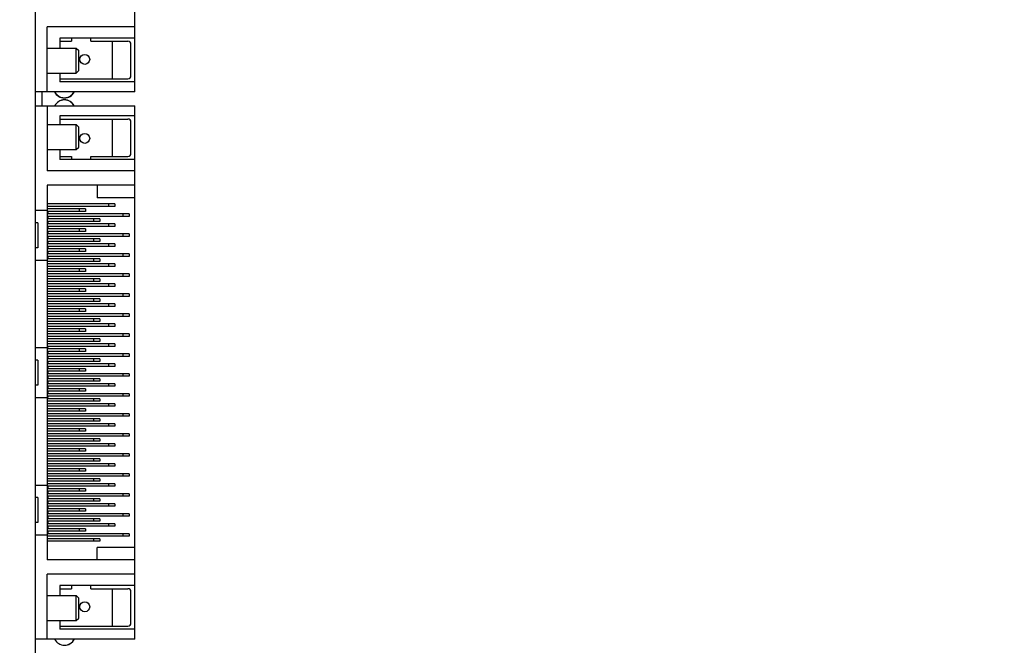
# Model space of a CAD drawing. Header units: inches. Extents: x 0 to 34, y 0 to 22.
# Tile 8 of 19: x 16.7 to 22.9, y 9.1 to 13.1. Entities that reach past the tile are written whole.
import ezdxf

# ---------------------------------------------------------------- set-up
doc = ezdxf.new("R2010")
doc.units = ezdxf.units.IN
doc.header["$LTSCALE"] = 1.87
doc.header["$MEASUREMENT"] = 0
doc.layers.get('0').update_dxf_attribs({"linetype": 'CONTINUOUS'})
for name, color, linetype in [('02___PRT_ALL_AXES', 7, 'CONTINUOUS'), ('5_ALL_CURVES', 7, 'CONTINUOUS'), ('DIMENSIONS', 7, 'CONTINUOUS')]:
    doc.layers.add(name, color=color, linetype=linetype)
doc.styles.get("Standard").update_dxf_attribs({"font": 'txt', "width": 0.8})
doc.dimstyles.new('DIMSTYLE_1', dxfattribs={"dimtxt": 0.125, "dimasz": 0.18, "dimexe": 0.125, "dimexo": 0.0625, "dimgap": 0.0625, "dimtad": 0, "dimtih": 1, "dimtoh": 1, "dimdec": 3, "dimlfac": 0.5, "dimzin": 4, "dimdsep": 46, "dimtxsty": 'STANDARD', "dimblk": '_FILLED', "dimblk1": '_FILLED', "dimblk2": '_FILLED', "dimcen": 0.09, "dimadec": 0, "dimazin": 0, "dimtp": 0.001, "dimtm": 0.001, "dimtfac": 1, "dimtdec": 3, "dimtofl": 0, "dimtmove": 0, "dimatfit": 3, "dimldrblk": '_FILLED', "dimfxl": 1, "dimtolj": 1, "dimtzin": 4, "dimarcsym": 0})

# ---------------------------------------------------------------- blocks, each defined once
blk = doc.blocks.new('_FILLED')
at = {"color": 0, "linetype": 'BYBLOCK'}
blk.add_solid([(0, 0), (-1, 0.174), (-1, -0.174)], dxfattribs=at)
blk = doc.blocks.new('*D24')
at = {"layer": 'DIMENSIONS', "color": 2, "linetype": 'CONTINUOUS'}
for p, q in [((30.4069, 12.8717), (30.4069, 4.9445)), ((13.5697, 8.301), (13.5697, 4.9445)), ((13.5697, 5.0695), (21.2133, 5.0695)), ((30.4069, 5.0695), (22.7633, 5.0695))]:
    blk.add_line(p, q, dxfattribs=at)
at = {"layer": 'DIMENSIONS', "color": 2, "linetype": 'CONTINUOUS', "xscale": 0.18, "yscale": 0.18, "zscale": 0.18, "rotation": 180}
blk.add_blockref('_FILLED', (13.5697, 5.0695), dxfattribs=at)
at = {"layer": 'DIMENSIONS', "color": 2, "linetype": 'CONTINUOUS', "xscale": 0.18, "yscale": 0.18, "zscale": 0.18}
blk.add_blockref('_FILLED', (30.4069, 5.0695), dxfattribs=at)
at = {"layer": 'DIMENSIONS', "color": 2, "linetype": 'CONTINUOUS', "insert": (21.9883, 5.132), "char_height": 0.125, "width": 1.425, "attachment_point": 2, "line_spacing_factor": 0.9}
blk.add_mtext('8.419{\\Ftxt.shx;\\W1.000000;\\H0.125000; }[213.83]', dxfattribs=at)
blk = doc.blocks.new('*D25')
at = {"layer": 'DIMENSIONS', "color": 2, "linetype": 'CONTINUOUS'}
for p, q in [((16.2312, 9.4115), (16.2312, 18.2303)), ((16.7997, 17.4178), (16.7997, 18.2303)), ((16.2312, 18.1053), (15.8488, 18.1053)), ((16.7997, 18.1053), (17.1597, 18.1053))]:
    blk.add_line(p, q, dxfattribs=at)
at = {"layer": 'DIMENSIONS', "color": 2, "linetype": 'CONTINUOUS', "xscale": 0.18, "yscale": 0.18, "zscale": 0.18}
blk.add_blockref('_FILLED', (16.2312, 18.1053), dxfattribs=at)
at = {"layer": 'DIMENSIONS', "color": 2, "linetype": 'CONTINUOUS', "xscale": 0.18, "yscale": 0.18, "zscale": 0.18, "rotation": 180}
blk.add_blockref('_FILLED', (16.7997, 18.1053), dxfattribs=at)
at = {"layer": 'DIMENSIONS', "color": 2, "linetype": 'CONTINUOUS', "insert": (15.7863, 18.1678), "char_height": 0.125, "width": 1.125, "attachment_point": 3, "line_spacing_factor": 0.9}
blk.add_mtext('.284{\\Ftxt.shx;\\W1.000000;\\H0.125000; }[7.22]', dxfattribs=at)

msp = doc.modelspace()

# ---------------------------------------------------------------- linework, layer by layer
at = {"color": 7, "linetype": 'CONTINUOUS'}
for p, q in [((16.7997, 8.4635), (16.7997, 17.3553)), ((17.4248, 12.6032), (17.4248, 15.9654)), ((16.8736, 12.6032), (16.8736, 13.0126)), ((17.4248, 13.0126), (16.8736, 13.0126)), ((16.9523, 12.9418), (16.9523, 12.8788)), ((17.4248, 12.9418), (16.9523, 12.9418)), ((16.9523, 12.9221), (17.0269, 12.9221)), ((17.0269, 12.9418), (17.0269, 12.9221)), ((17.1482, 12.9221), (17.1482, 12.9418)), ((17.1482, 12.9221), (17.3815, 12.9221)), ((17.283, 12.9221), (17.283, 12.6859)), ((16.8736, 12.8788), (17.0564, 12.8788)), ((17.0564, 12.7213), (17.0564, 12.8788)), ((17.0564, 12.8788), (17.0721, 12.863)), ((17.0721, 12.737), (17.0721, 12.863)), ((17.4011, 12.7055), (17.4011, 12.9024)), ((17.0564, 12.7213), (17.0721, 12.737)), ((16.8736, 12.7213), (17.0564, 12.7213)), ((16.9523, 12.7213), (16.9523, 12.6662)), ((16.9523, 12.6859), (17.3815, 12.6859)), ((17.4248, 12.6662), (16.9523, 12.6662)), ((17.4248, 12.6032), (16.7997, 12.6032)), ((16.7997, 12.5144), (17.4248, 12.5144)), ((16.8736, 12.5144), (16.8736, 12.1049)), ((17.4248, 9.1522), (17.4248, 12.5144)), ((16.9523, 12.4514), (16.9523, 12.3963)), ((17.4248, 12.4514), (16.9523, 12.4514)), ((16.9523, 12.4317), (17.3815, 12.4317)), ((17.283, 12.4317), (17.283, 12.1955)), ((16.8736, 12.3963), (17.0564, 12.3963)), ((17.0564, 12.2388), (17.0564, 12.3963)), ((17.0564, 12.3963), (17.0721, 12.3805)), ((17.0721, 12.2545), (17.0721, 12.3805)), ((17.4011, 12.2152), (17.4011, 12.412)), ((16.8736, 12.2388), (17.0564, 12.2388)), ((16.9523, 12.2388), (16.9523, 12.1758)), ((17.0564, 12.2388), (17.0721, 12.2545)), ((16.9523, 12.1955), (17.0269, 12.1955)), ((17.4248, 12.1758), (16.9523, 12.1758)), ((17.0269, 12.1955), (17.0269, 12.1758)), ((17.1482, 12.1758), (17.1482, 12.1955)), ((17.1482, 12.1955), (17.3815, 12.1955)), ((17.4248, 12.1049), (16.8736, 12.1049)), ((16.8736, 12.0144), (16.8736, 9.6522)), ((17.4248, 12.0144), (16.8736, 12.0144)), ((17.1885, 12.0144), (17.1885, 11.9356)), ((17.4248, 11.9356), (17.1885, 11.9356)), ((17.2988, 11.8963), (16.8736, 11.8963)), ((17.2988, 11.8805), (16.8736, 11.8805)), ((17.1137, 11.8648), (16.8736, 11.8648)), ((17.0744, 11.8648), (17.0744, 11.849)), ((17.1137, 11.8648), (17.1137, 11.849)), ((17.2594, 11.8963), (17.2594, 11.8805)), ((17.2988, 11.8963), (17.2988, 11.8805)), ((16.7997, 11.8569), (16.8736, 11.8569)), ((17.1137, 11.849), (16.8736, 11.849)), ((17.3893, 11.8333), (16.8736, 11.8333)), ((17.3893, 11.8175), (16.8736, 11.8175)), ((17.2043, 11.8018), (16.8736, 11.8018)), ((16.8775, 11.849), (16.8775, 11.8333)), ((16.8775, 11.8175), (16.8775, 11.8018)), ((17.1649, 11.8018), (17.1649, 11.786)), ((17.2043, 11.8018), (17.2043, 11.786)), ((17.35, 11.8333), (17.35, 11.8175)), ((17.3893, 11.8333), (17.3893, 11.8175)), ((16.8145, 11.7782), (16.7997, 11.7782)), ((16.8145, 11.7782), (16.8145, 11.6207)), ((17.2043, 11.786), (16.8736, 11.786)), ((17.2988, 11.7703), (16.8736, 11.7703)), ((17.2988, 11.7545), (16.8736, 11.7545)), ((17.1137, 11.7388), (16.8736, 11.7388)), ((16.8775, 11.786), (16.8775, 11.7703)), ((16.8775, 11.7545), (16.8775, 11.7388)), ((17.0744, 11.7388), (17.0744, 11.723)), ((17.1137, 11.7388), (17.1137, 11.723)), ((17.2594, 11.7703), (17.2594, 11.7545)), ((17.2988, 11.7703), (17.2988, 11.7545)), ((17.1137, 11.723), (16.8736, 11.723)), ((17.3893, 11.7073), (16.8736, 11.7073)), ((17.3893, 11.6915), (16.8736, 11.6915)), ((17.2043, 11.6758), (16.8736, 11.6758)), ((16.8775, 11.723), (16.8775, 11.7073)), ((16.8775, 11.6915), (16.8775, 11.6758)), ((17.1649, 11.6758), (17.1649, 11.66)), ((17.2043, 11.6758), (17.2043, 11.66)), ((17.35, 11.7073), (17.35, 11.6915)), ((17.3893, 11.7073), (17.3893, 11.6915)), ((16.8145, 11.6207), (16.7997, 11.6207)), ((17.2043, 11.66), (16.8736, 11.66)), ((17.2988, 11.6443), (16.8736, 11.6443)), ((17.2988, 11.6286), (16.8736, 11.6286)), ((17.1137, 11.6128), (16.8736, 11.6128)), ((16.8775, 11.66), (16.8775, 11.6443)), ((16.8775, 11.6286), (16.8775, 11.6128)), ((17.0744, 11.6128), (17.0744, 11.5971)), ((17.1137, 11.6128), (17.1137, 11.5971)), ((17.2594, 11.6443), (17.2594, 11.6286)), ((17.2988, 11.6443), (17.2988, 11.6286)), ((17.1137, 11.5971), (16.8736, 11.5971)), ((17.3893, 11.5813), (16.8736, 11.5813)), ((17.3893, 11.5656), (16.8736, 11.5656)), ((17.2043, 11.5498), (16.8736, 11.5498)), ((16.8775, 11.5971), (16.8775, 11.5813)), ((16.8775, 11.5656), (16.8775, 11.5498)), ((17.1649, 11.5498), (17.1649, 11.5341)), ((17.2043, 11.5498), (17.2043, 11.5341)), ((17.35, 11.5813), (17.35, 11.5656)), ((17.3893, 11.5813), (17.3893, 11.5656)), ((16.7997, 11.5419), (16.8736, 11.5419)), ((17.2043, 11.5341), (16.8736, 11.5341)), ((17.2988, 11.5183), (16.8736, 11.5183)), ((17.2988, 11.5026), (16.8736, 11.5026)), ((17.1137, 11.4868), (16.8736, 11.4868)), ((17.0744, 11.4868), (17.0744, 11.4711)), ((17.1137, 11.4868), (17.1137, 11.4711)), ((17.2594, 11.5183), (17.2594, 11.5026)), ((17.2988, 11.5183), (17.2988, 11.5026)), ((17.1137, 11.4711), (16.8736, 11.4711)), ((17.3893, 11.4553), (16.8736, 11.4553)), ((17.3893, 11.4396), (16.8736, 11.4396)), ((17.35, 11.4553), (17.35, 11.4396)), ((17.3893, 11.4553), (17.3893, 11.4396)), ((17.2043, 11.4238), (16.8736, 11.4238)), ((17.2043, 11.4081), (16.8736, 11.4081)), ((17.2988, 11.3923), (16.8736, 11.3923)), ((17.2988, 11.3766), (16.8736, 11.3766)), ((17.1649, 11.4238), (17.1649, 11.4081)), ((17.2043, 11.4238), (17.2043, 11.4081)), ((17.2594, 11.3923), (17.2594, 11.3766)), ((17.2988, 11.3923), (17.2988, 11.3766)), ((17.1137, 11.3608), (16.8736, 11.3608)), ((17.1137, 11.3451), (16.8736, 11.3451)), ((17.3893, 11.3293), (16.8736, 11.3293)), ((17.3893, 11.3136), (16.8736, 11.3136)), ((17.0744, 11.3608), (17.0744, 11.3451)), ((17.1137, 11.3608), (17.1137, 11.3451)), ((17.35, 11.3293), (17.35, 11.3136)), ((17.3893, 11.3293), (17.3893, 11.3136)), ((17.2043, 11.2978), (16.8736, 11.2978)), ((17.2043, 11.2821), (16.8736, 11.2821)), ((17.2988, 11.2663), (16.8736, 11.2663)), ((17.2988, 11.2506), (16.8736, 11.2506)), ((17.1649, 11.2978), (17.1649, 11.2821)), ((17.2043, 11.2978), (17.2043, 11.2821)), ((17.2594, 11.2663), (17.2594, 11.2506)), ((17.2988, 11.2663), (17.2988, 11.2506)), ((17.1137, 11.2349), (16.8736, 11.2349)), ((17.1137, 11.2191), (16.8736, 11.2191)), ((17.3893, 11.2034), (16.8736, 11.2034)), ((17.3893, 11.1876), (16.8736, 11.1876)), ((17.0744, 11.2349), (17.0744, 11.2191)), ((17.1137, 11.2349), (17.1137, 11.2191)), ((17.35, 11.2034), (17.35, 11.1876)), ((17.3893, 11.2034), (17.3893, 11.1876)), ((17.2043, 11.1719), (16.8736, 11.1719)), ((17.2043, 11.1561), (16.8736, 11.1561)), ((17.2988, 11.1404), (16.8736, 11.1404)), ((17.2988, 11.1246), (16.8736, 11.1246)), ((17.1649, 11.1719), (17.1649, 11.1561)), ((17.2043, 11.1719), (17.2043, 11.1561)), ((17.2594, 11.1404), (17.2594, 11.1246)), ((17.2988, 11.1404), (17.2988, 11.1246)), ((17.1137, 11.1089), (16.8736, 11.1089)), ((17.1137, 11.0931), (16.8736, 11.0931)), ((17.3893, 11.0774), (16.8736, 11.0774)), ((17.3893, 11.0616), (16.8736, 11.0616)), ((17.0744, 11.1089), (17.0744, 11.0931)), ((17.1137, 11.1089), (17.1137, 11.0931)), ((17.35, 11.0774), (17.35, 11.0616)), ((17.3893, 11.0774), (17.3893, 11.0616)), ((16.7997, 10.9908), (16.8775, 10.9908)), ((17.2043, 11.0459), (16.8736, 11.0459)), ((17.2043, 11.0301), (16.8736, 11.0301)), ((17.2988, 11.0144), (16.8736, 11.0144)), ((17.2988, 10.9986), (16.8736, 10.9986)), ((16.8775, 10.9908), (16.8775, 10.9829)), ((17.1649, 11.0459), (17.1649, 11.0301)), ((17.2043, 11.0459), (17.2043, 11.0301)), ((17.2594, 11.0144), (17.2594, 10.9986)), ((17.2988, 11.0144), (17.2988, 10.9986)), ((17.1137, 10.9829), (16.8736, 10.9829)), ((17.1137, 10.9671), (16.8736, 10.9671)), ((17.3893, 10.9514), (16.8736, 10.9514)), ((17.3893, 10.9356), (16.8736, 10.9356)), ((16.8775, 10.9671), (16.8775, 10.9514)), ((16.8775, 10.9356), (16.8775, 10.9199)), ((17.0744, 10.9829), (17.0744, 10.9671)), ((17.1137, 10.9829), (17.1137, 10.9671)), ((17.35, 10.9514), (17.35, 10.9356)), ((17.3893, 10.9514), (17.3893, 10.9356)), ((16.8145, 10.912), (16.7997, 10.912)), ((16.8145, 10.912), (16.8145, 10.7545)), ((17.2043, 10.9199), (16.8736, 10.9199)), ((17.2043, 10.9041), (16.8736, 10.9041)), ((17.2988, 10.8884), (16.8736, 10.8884)), ((17.2988, 10.8726), (16.8736, 10.8726)), ((16.8775, 10.9041), (16.8775, 10.8884)), ((16.8775, 10.8726), (16.8775, 10.8569)), ((17.1649, 10.9199), (17.1649, 10.9041)), ((17.2043, 10.9199), (17.2043, 10.9041)), ((17.2594, 10.8884), (17.2594, 10.8726)), ((17.2988, 10.8884), (17.2988, 10.8726)), ((17.1137, 10.8569), (16.8736, 10.8569)), ((17.1137, 10.8412), (16.8736, 10.8412)), ((17.3893, 10.8254), (16.8736, 10.8254)), ((17.3893, 10.8097), (16.8736, 10.8097)), ((16.8775, 10.8412), (16.8775, 10.8254)), ((16.8775, 10.8097), (16.8775, 10.7939)), ((17.0744, 10.8569), (17.0744, 10.8412)), ((17.1137, 10.8569), (17.1137, 10.8412)), ((17.35, 10.8254), (17.35, 10.8097)), ((17.3893, 10.8254), (17.3893, 10.8097)), ((16.8145, 10.7545), (16.7997, 10.7545)), ((17.2043, 10.7939), (16.8736, 10.7939)), ((17.2043, 10.7782), (16.8736, 10.7782)), ((17.2988, 10.7624), (16.8736, 10.7624)), ((17.2988, 10.7467), (16.8736, 10.7467)), ((16.8775, 10.7782), (16.8775, 10.7624)), ((16.8775, 10.7467), (16.8775, 10.7309)), ((17.1649, 10.7939), (17.1649, 10.7782)), ((17.2043, 10.7939), (17.2043, 10.7782)), ((17.2594, 10.7624), (17.2594, 10.7467)), ((17.2988, 10.7624), (17.2988, 10.7467)), ((17.1137, 10.7309), (16.8736, 10.7309)), ((17.1137, 10.7152), (16.8736, 10.7152)), ((17.3893, 10.6994), (16.8736, 10.6994)), ((17.3893, 10.6837), (16.8736, 10.6837)), ((16.8775, 10.7152), (16.8775, 10.6994)), ((16.8775, 10.6837), (16.8775, 10.6758)), ((17.0744, 10.7309), (17.0744, 10.7152)), ((17.1137, 10.7309), (17.1137, 10.7152)), ((17.35, 10.6994), (17.35, 10.6837)), ((17.3893, 10.6994), (17.3893, 10.6837)), ((16.7997, 10.6758), (16.8775, 10.6758)), ((17.2043, 10.6679), (16.8736, 10.6679)), ((17.2043, 10.6522), (16.8736, 10.6522)), ((17.2988, 10.6364), (16.8736, 10.6364)), ((17.2988, 10.6207), (16.8736, 10.6207)), ((17.1649, 10.6679), (17.1649, 10.6522)), ((17.2043, 10.6679), (17.2043, 10.6522)), ((17.2594, 10.6364), (17.2594, 10.6207)), ((17.2988, 10.6364), (17.2988, 10.6207)), ((17.1137, 10.6049), (16.8736, 10.6049)), ((17.1137, 10.5892), (16.8736, 10.5892)), ((17.3893, 10.5734), (16.8736, 10.5734)), ((17.3893, 10.5577), (16.8736, 10.5577)), ((17.0744, 10.6049), (17.0744, 10.5892)), ((17.1137, 10.6049), (17.1137, 10.5892)), ((17.35, 10.5734), (17.35, 10.5577)), ((17.3893, 10.5734), (17.3893, 10.5577)), ((17.2043, 10.5419), (16.8736, 10.5419)), ((17.2043, 10.5262), (16.8736, 10.5262)), ((17.2988, 10.5104), (16.8736, 10.5104)), ((17.2988, 10.4947), (16.8736, 10.4947)), ((17.1649, 10.5419), (17.1649, 10.5262)), ((17.2043, 10.5419), (17.2043, 10.5262)), ((17.2594, 10.5104), (17.2594, 10.4947)), ((17.2988, 10.5104), (17.2988, 10.4947)), ((17.1137, 10.4789), (16.8736, 10.4789)), ((17.1137, 10.4632), (16.8736, 10.4632)), ((17.3893, 10.4475), (16.8736, 10.4475)), ((17.3893, 10.4317), (16.8736, 10.4317)), ((17.0744, 10.4789), (17.0744, 10.4632)), ((17.1137, 10.4789), (17.1137, 10.4632)), ((17.35, 10.4475), (17.35, 10.4317)), ((17.3893, 10.4475), (17.3893, 10.4317)), ((17.2043, 10.416), (16.8736, 10.416)), ((17.2043, 10.4002), (16.8736, 10.4002)), ((17.2988, 10.3845), (16.8736, 10.3845)), ((17.1649, 10.416), (17.1649, 10.4002)), ((17.2043, 10.416), (17.2043, 10.4002)), ((17.2594, 10.3845), (17.2594, 10.3687)), ((17.2988, 10.3845), (17.2988, 10.3687)), ((17.2988, 10.3687), (16.8736, 10.3687)), ((17.1137, 10.353), (16.8736, 10.353)), ((17.1137, 10.3372), (16.8736, 10.3372)), ((17.3893, 10.3215), (16.8736, 10.3215)), ((17.0744, 10.353), (17.0744, 10.3372)), ((17.1137, 10.353), (17.1137, 10.3372)), ((17.35, 10.3215), (17.35, 10.3057)), ((17.3893, 10.3215), (17.3893, 10.3057)), ((17.3893, 10.3057), (16.8736, 10.3057)), ((17.2043, 10.29), (16.8736, 10.29)), ((17.2043, 10.2742), (16.8736, 10.2742)), ((17.2988, 10.2585), (16.8736, 10.2585)), ((17.1649, 10.29), (17.1649, 10.2742)), ((17.2043, 10.29), (17.2043, 10.2742)), ((17.2594, 10.2585), (17.2594, 10.2427)), ((17.2988, 10.2585), (17.2988, 10.2427)), ((17.2988, 10.2427), (16.8736, 10.2427)), ((17.1137, 10.227), (16.8736, 10.227)), ((17.1137, 10.2112), (16.8736, 10.2112)), ((17.3893, 10.1955), (16.8736, 10.1955)), ((17.0744, 10.227), (17.0744, 10.2112)), ((17.1137, 10.227), (17.1137, 10.2112)), ((17.35, 10.1955), (17.35, 10.1797)), ((17.3893, 10.1955), (17.3893, 10.1797)), ((16.7997, 10.1246), (16.8736, 10.1246)), ((17.3893, 10.1797), (16.8736, 10.1797)), ((17.2043, 10.164), (16.8736, 10.164)), ((17.2043, 10.1482), (16.8736, 10.1482)), ((17.2988, 10.1325), (16.8736, 10.1325)), ((17.1649, 10.164), (17.1649, 10.1482)), ((17.2043, 10.164), (17.2043, 10.1482)), ((17.2594, 10.1325), (17.2594, 10.1167)), ((17.2988, 10.1325), (17.2988, 10.1167)), ((17.2988, 10.1167), (16.8736, 10.1167)), ((17.1137, 10.101), (16.8736, 10.101)), ((17.1137, 10.0852), (16.8736, 10.0852)), ((17.3893, 10.0695), (16.8736, 10.0695)), ((16.8775, 10.1167), (16.8775, 10.101)), ((16.8775, 10.0852), (16.8775, 10.0695)), ((17.0744, 10.101), (17.0744, 10.0852)), ((17.1137, 10.101), (17.1137, 10.0852)), ((17.35, 10.0695), (17.35, 10.0538)), ((17.3893, 10.0695), (17.3893, 10.0538)), ((16.8145, 10.0459), (16.7997, 10.0459)), ((16.8145, 10.0459), (16.8145, 9.8884)), ((17.3893, 10.0538), (16.8736, 10.0538)), ((17.2043, 10.038), (16.8736, 10.038)), ((17.2043, 10.0223), (16.8736, 10.0223)), ((17.2988, 10.0065), (16.8736, 10.0065)), ((16.8775, 10.0538), (16.8775, 10.038)), ((16.8775, 10.0223), (16.8775, 10.0065)), ((17.1649, 10.038), (17.1649, 10.0223)), ((17.2043, 10.038), (17.2043, 10.0223)), ((17.2594, 10.0065), (17.2594, 9.9908)), ((17.2988, 10.0065), (17.2988, 9.9908)), ((17.2988, 9.9908), (16.8736, 9.9908)), ((17.1137, 9.975), (16.8736, 9.975)), ((17.1137, 9.9593), (16.8736, 9.9593)), ((17.3893, 9.9435), (16.8736, 9.9435)), ((16.8775, 9.9908), (16.8775, 9.975)), ((16.8775, 9.9593), (16.8775, 9.9435)), ((17.0744, 9.975), (17.0744, 9.9593)), ((17.1137, 9.975), (17.1137, 9.9593)), ((17.35, 9.9435), (17.35, 9.9278)), ((17.3893, 9.9435), (17.3893, 9.9278)), ((16.8145, 9.8884), (16.7997, 9.8884)), ((17.3893, 9.9278), (16.8736, 9.9278)), ((17.2043, 9.912), (16.8736, 9.912)), ((17.2043, 9.8963), (16.8736, 9.8963)), ((17.2988, 9.8805), (16.8736, 9.8805)), ((16.8775, 9.9278), (16.8775, 9.912)), ((16.8775, 9.8963), (16.8775, 9.8805)), ((17.1649, 9.912), (17.1649, 9.8963)), ((17.2043, 9.912), (17.2043, 9.8963)), ((17.2594, 9.8805), (17.2594, 9.8648)), ((17.2988, 9.8805), (17.2988, 9.8648)), ((17.2988, 9.8648), (16.8736, 9.8648)), ((17.1137, 9.849), (16.8736, 9.849)), ((17.1137, 9.8333), (16.8736, 9.8333)), ((17.3893, 9.8175), (16.8736, 9.8175)), ((16.8775, 9.8648), (16.8775, 9.849)), ((16.8775, 9.8333), (16.8775, 9.8175)), ((17.0744, 9.849), (17.0744, 9.8333)), ((17.1137, 9.849), (17.1137, 9.8333)), ((17.35, 9.8175), (17.35, 9.8018)), ((17.3893, 9.8175), (17.3893, 9.8018)), ((16.7997, 9.8097), (16.8736, 9.8097)), ((17.3893, 9.8018), (16.8736, 9.8018)), ((17.2043, 9.786), (16.8736, 9.786)), ((17.2043, 9.7703), (16.8736, 9.7703)), ((17.1649, 9.786), (17.1649, 9.7703)), ((17.2043, 9.786), (17.2043, 9.7703)), ((17.1885, 9.6522), (17.1885, 9.7309)), ((17.4248, 9.7309), (17.1885, 9.7309)), ((17.4248, 9.6522), (16.8736, 9.6522)), ((16.8736, 9.1522), (16.8736, 9.5616)), ((17.4248, 9.5616), (16.8736, 9.5616)), ((16.9523, 9.4908), (16.9523, 9.4278)), ((17.4248, 9.4908), (16.9523, 9.4908)), ((16.9523, 9.4711), (17.0269, 9.4711)), ((17.0269, 9.4908), (17.0269, 9.4711)), ((17.1482, 9.4711), (17.1482, 9.4908)), ((17.1482, 9.4711), (17.3815, 9.4711)), ((17.283, 9.4711), (17.283, 9.2349)), ((17.4011, 9.2545), (17.4011, 9.4514)), ((16.8736, 9.4278), (17.0564, 9.4278)), ((17.0564, 9.4278), (17.0721, 9.412)), ((17.0564, 9.2703), (17.0564, 9.4278)), ((17.0721, 9.286), (17.0721, 9.412)), ((16.8736, 9.2703), (17.0564, 9.2703)), ((16.9523, 9.2703), (16.9523, 9.2152)), ((17.0564, 9.2703), (17.0721, 9.286)), ((16.9523, 9.2349), (17.3815, 9.2349)), ((17.4248, 9.2152), (16.9523, 9.2152)), ((17.4248, 9.1522), (16.7997, 9.1522))]:
    msp.add_line(p, q, dxfattribs=at)
for centre in [(17.1098, 12.8079), (17.1098, 12.3097), (17.1098, 9.3569)]:
    msp.add_circle(centre, 0.0315, dxfattribs=at)
for centre, start, end in [((17.3815, 12.9024), 0, 90), ((17.3815, 12.7055), 270, 360), ((17.3815, 12.412), 0, 90), ((17.3815, 12.2152), 270, 360), ((17.3815, 9.4514), 0, 90), ((17.3815, 9.2545), 270, 360)]:
    msp.add_arc(centre, 0.0197, start, end, dxfattribs=at)
at = {"layer": '02___PRT_ALL_AXES', "color": 7, "linetype": 'CONTINUOUS'}
msp.add_line((16.8397, 12.6032), (16.8397, 12.5144), dxfattribs=at)
for centre, start, end in [((16.9818, 12.6343), 206.71915, 333.28085), ((16.9818, 12.4825), 27.49889, 152.50111), ((16.9818, 9.1833), 278.81229, 333.07851)]:
    msp.add_arc(centre, 0.07, start, end, dxfattribs=at)
at = {"layer": '5_ALL_CURVES', "color": 40, "linetype": 'CONTINUOUS'}
for centre, start, end in [((16.9815, 12.6347), 207.20637, 332.79363), ((16.9815, 12.4829), 27.20637, 152.79363), ((16.9815, 9.1837), 207.20637, 332.79363)]:
    msp.add_arc(centre, 0.0689, start, end, dxfattribs=at)

# ---------------------------------------------------------------- dimensions: what is measured, and where the dimension line sits
at = {"layer": 'DIMENSIONS', "color": 2, "linetype": 'CONTINUOUS'}
dim = msp.add_linear_dim(base=(16.2312, 18.1053), p1=(16.7997, 17.3553), p2=(16.2312, 9.349), angle=180, dimstyle='DIMSTYLE_1', dxfattribs=at)
dim.commit()
dim.dimension.update_dxf_attribs({"geometry": '*D25', "text_midpoint": (15.2238, 18.1053), "dimtype": 160})
dim = msp.add_linear_dim(base=(30.4069, 5.0695), p1=(13.5697, 8.3635), p2=(30.4069, 12.9342), dimstyle='DIMSTYLE_1', dxfattribs=at)
dim.commit()
dim.dimension.update_dxf_attribs({"geometry": '*D24', "text_midpoint": (21.9883, 5.0695), "dimtype": 160})

doc.saveas('drawing.dxf')
